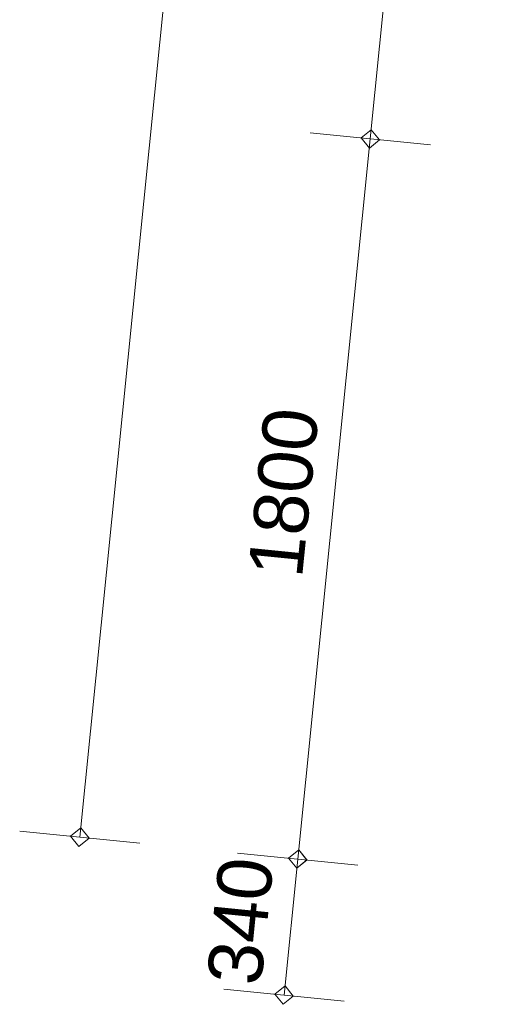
# Model space of a CAD drawing. Extents: x -294884 to 286267, y 0 to 1429765.
# Tile 151 of 178: x -41697 to -40476, y 1235243 to 1237691. Entities that reach past the tile are written whole.
import ezdxf

# ---------------------------------------------------------------- set-up
doc = ezdxf.new("R2010")
doc.units = 0
doc.header["$MEASUREMENT"] = 0
for name, color, linetype in [('A-0030-STRAMIEN', 1, 'Continuous'), ('A-0038-STR-MAATLIJN', 1, 'Continuous'), ('A-1130-TXT+MT-BE', 1, 'Continuous')]:
    doc.layers.add(name, color=color, linetype=linetype)
doc.dimstyles.new('@D00GM', dxfattribs={"dimtxt": 135, "dimasz": 1, "dimexe": 0.18, "dimexo": 0.0625, "dimgap": 13.5, "dimtad": 1, "dimdec": 0, "dimzin": 0, "dimdsep": 46, "dimtxsty": 'Standard', "dimblk": '^SD00____100_10', "dimcen": 0.09, "dimse1": 1, "dimse2": 1, "dimclrd": 1, "dimadec": 0, "dimazin": 0, "dimtfac": 1, "dimtdec": 4, "dimtmove": 0, "dimatfit": 3, "dimfxl": 0, "dimtolj": 1, "dimtzin": 0, "dimlwd": 13, "dimarcsym": 0})

# ---------------------------------------------------------------- blocks, each defined once
blk = doc.blocks.new('*D')
at = {"color": 7, "linetype": 'Continuous', "lineweight": 18}
for points in [[(63166.2, 119959.3), (63144.2, 119983.2), (63120.3, 119961.2), (63142.3, 119937.3)], [(79555.5, 118858.1), (79534.9, 118883.3), (79509.7, 118862.7), (79530.3, 118837.6)], [(78980.1, 118574.3), (78959.5, 118599.4), (78934.4, 118578.9), (78954.9, 118553.7)], [(79521.4, 118519.9), (79500.9, 118545), (79475.7, 118524.5), (79496.3, 118499.3)], [(79521.4, 118519.9), (79500.9, 118545), (79475.7, 118524.4), (79496.3, 118499.3)], [(79171.2, 115037.4), (79150.7, 115062.6), (79125.5, 115042), (79146.1, 115016.9)], [(79171.2, 115037.4), (79150.7, 115062.6), (79125.5, 115042), (79146.1, 115016.9)], [(62950.3, 114663.7), (62928.3, 114687.6), (62904.4, 114665.6), (62926.4, 114641.7)], [(78449.8, 113300.9), (78429.2, 113326.1), (78404.1, 113305.5), (78424.7, 113280.3)], [(78991.1, 113246.5), (78970.6, 113271.6), (78945.4, 113251), (78966, 113225.9)], [(78991.1, 113246.4), (78970.6, 113271.6), (78945.4, 113251), (78966, 113225.9)], [(78957.1, 112908.2), (78936.6, 112933.3), (78911.4, 112912.8), (78932, 112887.6)], [(-122397.7, 58301.2), (-122420.6, 58278.2), (-122397.7, 58255.2), (-122374.7, 58278.2)], [(-117097.6, 58298), (-117120.6, 58275), (-117097.7, 58252), (-117074.7, 58275)], [(26619.4, -2093), (26642.4, -2070), (26619.4, -2047), (26596.4, -2070)], [(26619.4, -2093), (26642.4, -2070), (26619.4, -2047), (26596.4, -2070)], [(31919.4, -2093), (31942.4, -2070), (31919.4, -2047), (31896.4, -2070)], [(31919.4, -2093), (31942.4, -2070), (31919.4, -2047), (31896.4, -2070)], [(117097.7, -58297.9), (117120.7, -58275), (117097.7, -58252), (117074.7, -58274.9)], [(122397.7, -58301.1), (122420.7, -58278.2), (122397.7, -58255.2), (122374.7, -58278.2)]]:
    blk.add_lwpolyline(points, close=True, dxfattribs=at)
at = {"color": 1, "linetype": 'Continuous', "lineweight": 13}
for points in [[(62927.4, 114664.7), (63143.3, 119960.3)], [(63293.1, 119954.2), (62993.4, 119966.4)], [(79681.8, 118845.4), (79383.3, 118875.5)], [(79498.6, 118522.1), (79532.6, 118860.4)], [(79106.5, 118561.6), (78808, 118591.6)], [(78427, 113303.2), (78957.2, 118576.6)], [(79647.8, 118507.1), (79349.3, 118537.2)], [(79647.8, 118507.1), (79349.3, 118537.2)], [(79148.4, 115039.7), (79498.6, 118522.1)], [(78968.3, 113248.8), (79148.4, 115039.7)], [(79297.6, 115024.7), (78999.1, 115054.7)], [(79297.6, 115024.7), (78999.1, 115054.7)], [(63077.2, 114658.6), (62777.5, 114670.8)], [(78576.2, 113288.2), (78277.7, 113318.2)], [(79117.5, 113233.7), (78819, 113263.8)], [(79117.5, 113233.7), (78819, 113263.8)], [(78934.3, 112910.5), (78968.3, 113248.8)], [(79083.5, 112895.4), (78785, 112925.5)], [(-122397.6, 58428.2), (-122397.8, 58128.2)], [(-117097.6, 58425), (-117097.8, 58125)], [(-117097.7, 58275), (-122397.7, 58278.2)], [(26619.4, -2220), (26619.4, -1920)], [(26619.4, -2220), (26619.4, -1920)], [(31919.4, -2220), (31919.4, -1920)], [(31919.4, -2220), (31919.4, -1920)], [(26619.4, -2070), (31919.4, -2070)], [(26619.4, -2070), (31919.4, -2070)], [(117097.6, -58425), (117097.8, -58125)], [(122397.6, -58428.2), (122397.8, -58128.2)], [(117097.7, -58275), (122397.7, -58278.2)]]:
    blk.add_lwpolyline(points, dxfattribs=at)
at = {"layer": 'A-0030-STRAMIEN', "color": 1, "linetype": 'Continuous', "lineweight": 13}
for points in [[(140965.3, 109469.2), (140670.3, 109523.7)], [(139855.2, 104284.6), (140817.8, 109496.5)], [(140002.7, 104257.4), (139707.7, 104311.9)], [(150193.4, -2165.7), (150193.4, -1865.7)], [(155493.3, -2165.7), (155493.3, -1865.7)], [(150193.4, -2015.7), (155493.3, -2015.7)], [(162026.6, -30781.6), (162026.6, -31081.6)], [(167326.6, -30781.6), (167326.6, -31081.6)], [(167326.6, -30931.6), (162026.6, -30931.6)]]:
    blk.add_lwpolyline(points, dxfattribs=at)
at = {"layer": 'A-0030-STRAMIEN', "color": 7, "linetype": 'Continuous', "lineweight": 18}
for points in [[(140840.4, 109492.3), (140822, 109519.1), (140795.2, 109500.6), (140813.7, 109473.9)], [(139877.8, 104280.5), (139859.4, 104307.2), (139832.6, 104288.8), (139851, 104262)], [(150193.4, -2038.6), (150216.3, -2015.7), (150193.4, -1992.7), (150170.4, -2015.7)], [(155493.3, -2038.6), (155516.3, -2015.7), (155493.3, -1992.7), (155470.4, -2015.7)], [(162026.6, -30908.6), (162003.7, -30931.6), (162026.6, -30954.6), (162049.6, -30931.6)], [(167326.6, -30908.6), (167303.6, -30931.6), (167326.6, -30954.6), (167349.6, -30931.6)]]:
    blk.add_lwpolyline(points, close=True, dxfattribs=at)
at = {"layer": 'A-0038-STR-MAATLIJN', "color": 7, "linetype": 'Continuous', "lineweight": 18}
for points in [[(54796.9, 129789.5), (54774.9, 129813.4), (54751, 129791.4), (54773, 129767.5)], [(95252.6, 122694), (95231.8, 122718.9), (95206.8, 122698.1), (95227.7, 122673.2)], [(54234.2, 116190), (54212.2, 116213.9), (54188.3, 116191.9), (54210.3, 116168)], [(134755.8, 116152.3), (134737.4, 116179), (134710.6, 116160.6), (134729.1, 116133.9)], [(141534.8, 114903.7), (141516.4, 114930.5), (141489.7, 114912), (141508.1, 114885.3)], [(140545.4, 109546.8), (140527, 109573.6), (140500.2, 109555.1), (140518.7, 109528.4)], [(140545.4, 109546.8), (140527, 109573.6), (140500.2, 109555.1), (140518.7, 109528.4)], [(132961.3, 106436.6), (132942.9, 106463.4), (132916.1, 106444.9), (132934.5, 106418.2)], [(139738.5, 105177.8), (139720, 105204.6), (139693.3, 105186.1), (139711.7, 105159.4)], [(139738.5, 105177.8), (139720, 105204.6), (139693.3, 105186.1), (139711.7, 105159.4)], [(139582.8, 104335), (139564.4, 104361.7), (139537.6, 104343.3), (139556, 104316.5)], [(93553.8, 103789.7), (93533, 103814.6), (93508, 103793.8), (93528.9, 103768.8)], [(58987.2, 102747.8), (59011.1, 102769.8), (58989.1, 102793.8), (58965.2, 102771.7)], [(64710, 102511), (64733.9, 102533.1), (64711.9, 102557), (64687.9, 102535)], [(136387.4, 96140), (136414.2, 96158.5), (136395.8, 96185.2), (136369, 96166.8)], [(141955.6, 95111.6), (141982.3, 95130), (141963.9, 95156.8), (141937.1, 95138.3)], [(98414.9, 84674.4), (98439.9, 84695.2), (98419.1, 84720.2), (98394.1, 84699.3)], [(105362.4, 84050.1), (105387.3, 84070.9), (105366.5, 84095.9), (105341.6, 84075)], [(151050.5, -1293), (151073.4, -1270), (151050.5, -1247), (151027.5, -1270)], [(160940.9, -1293), (160963.8, -1270), (160940.9, -1247), (160917.9, -1270)], [(27758.8, -1277.9), (27735.8, -1300.9), (27758.8, -1323.9), (27781.8, -1300.9)], [(41370, -1275.3), (41347, -1298.3), (41370, -1321.3), (41393, -1298.3)], [(80074.4, -1278.7), (80051.4, -1301.6), (80074.4, -1324.6), (80097.4, -1301.6)], [(99054.7, -1275), (99031.7, -1298), (99054.7, -1321), (99077.7, -1298)], [(150193.4, -1738.6), (150216.3, -1715.7), (150193.4, -1692.7), (150170.4, -1715.7)], [(151050.5, -1738.6), (151073.4, -1715.7), (151050.5, -1692.7), (151027.5, -1715.7)], [(151050.5, -1738.6), (151073.4, -1715.7), (151050.5, -1692.7), (151027.5, -1715.7)], [(155493.3, -1738.6), (155516.3, -1715.7), (155493.3, -1692.7), (155470.4, -1715.7)], [(155493.3, -1738.6), (155516.3, -1715.7), (155493.3, -1692.7), (155470.4, -1715.7)], [(160940.9, -1738.6), (160963.8, -1715.7), (160940.9, -1692.7), (160917.9, -1715.7)], [(163921.3, -1806), (163944.3, -1783), (163921.3, -1760), (163898.3, -1783)], [(167496.2, -1806), (167519.2, -1783), (167496.2, -1760), (167473.2, -1783)], [(85620, -1954.2), (85643, -1931.2), (85620, -1908.3), (85597, -1931.2)], [(85620, -1954.2), (85643, -1931.2), (85620, -1908.3), (85597, -1931.2)], [(87964.4, -2634.2), (87987.4, -2611.2), (87964.4, -2588.3), (87941.4, -2611.2)], [(89764.4, -2634.2), (89787.4, -2611.2), (89764.4, -2588.3), (89741.4, -2611.2)], [(89764.4, -2634.2), (89787.4, -2611.2), (89764.4, -2588.3), (89741.4, -2611.2)], [(93264.4, -2634.2), (93287.4, -2611.2), (93264.4, -2588.3), (93241.4, -2611.2)], [(16418.8, -29586.2), (16441.8, -29609.1), (16418.8, -29632.1), (16395.8, -29609.1)], [(30029.6, -29588.8), (30052.5, -29611.8), (30029.6, -29634.7), (30006.6, -29611.8)], [(85800.9, -29618), (85823.9, -29641), (85800.9, -29664), (85777.9, -29641)], [(104780.8, -29621.7), (104803.8, -29644.7), (104780.8, -29667.6), (104757.8, -29644.7)], [(156589.4, -30076.3), (156566.4, -30053.3), (156589.4, -30030.3), (156612.3, -30053.3)], [(166469.5, -30076.3), (166446.5, -30053.3), (166469.5, -30030.3), (166492.5, -30053.3)], [(91591.1, -30779.7), (91568.1, -30756.7), (91591.1, -30733.8), (91614.1, -30756.7)], [(95091.1, -30779.7), (95068.1, -30756.7), (95091.1, -30733.8), (95114.1, -30756.7)], [(95091.1, -30779.7), (95068.1, -30756.7), (95091.1, -30733.8), (95114.1, -30756.7)], [(96891.1, -30779.7), (96868.1, -30756.7), (96891.1, -30733.8), (96914.1, -30756.7)]]:
    blk.add_lwpolyline(points, close=True, dxfattribs=at)
at = {"layer": 'A-0038-STR-MAATLIJN', "color": 1, "linetype": 'Continuous', "lineweight": 13}
for points in [[(54211.3, 116190.9), (54774, 129790.5)], [(54923.8, 129784.3), (54624.1, 129796.7)], [(95379.1, 122682.6), (95080.3, 122709.5)], [(93530.9, 103791.7), (95229.7, 122696)], [(54361.1, 116184.7), (54061.4, 116197.1)], [(134880.8, 116129.2), (134585.7, 116183.7)], [(132938.7, 106440.8), (134733.2, 116156.4)], [(141659.8, 114880.6), (141364.8, 114935.1)], [(140522.8, 109551), (141512.2, 114907.9)], [(140670.3, 109523.7), (140375.3, 109578.2)], [(140670.3, 109523.7), (140375.3, 109578.2)], [(139715.9, 105182), (140522.8, 109551)], [(133086.2, 106413.5), (132791.2, 106468)], [(139863.4, 105154.7), (139568.4, 105209.2)], [(139863.4, 105154.7), (139568.4, 105209.2)], [(139560.2, 104339.1), (139715.9, 105182)], [(139707.7, 104311.9), (139412.7, 104366.4)], [(93680.3, 103778.3), (93381.5, 103805.2)], [(58982, 102620.9), (58994.4, 102920.7)], [(58988.2, 102770.8), (64710.9, 102534)], [(64704.7, 102384.1), (64717.1, 102683.9)], [(136364.3, 96015.1), (136418.8, 96310.1)], [(136391.6, 96162.6), (141959.7, 95134.2)], [(141932.5, 94986.6), (141987, 95281.7)], [(98403.6, 84547.9), (98430.4, 84846.7)], [(98417, 84697.3), (105364.5, 84073)], [(105351, 83923.6), (105377.9, 84222.4)], [(151050.5, -1420), (151050.5, -1120)], [(160940.9, -1420), (160940.9, -1120)], [(41370, -1148.3), (41370, -1448.3)], [(99054.7, -1148), (99054.7, -1448)], [(27758.8, -1150.9), (27758.8, -1450.9)], [(80074.3, -1151.6), (80074.4, -1451.6)], [(151050.5, -1270), (160940.9, -1270)], [(41370, -1298.3), (27758.8, -1300.9)], [(99054.7, -1298), (80074.4, -1301.6)], [(150193.4, -1865.7), (150193.4, -1565.7)], [(151050.5, -1865.7), (151050.5, -1565.7)], [(151050.5, -1865.7), (151050.5, -1565.7)], [(155493.3, -1865.7), (155493.3, -1565.7)], [(155493.3, -1865.7), (155493.3, -1565.7)], [(160940.9, -1865.7), (160940.9, -1565.7)], [(163921.3, -1933), (163921.3, -1633)], [(167496.2, -1933), (167496.2, -1633)], [(150193.4, -1715.7), (151050.5, -1715.7)], [(151050.5, -1715.7), (155493.3, -1715.7)], [(155493.3, -1715.7), (160940.9, -1715.7)], [(85620, -2081.2), (85620, -1781.2)], [(85620, -2081.2), (85620, -1781.2)], [(163921.3, -1783), (167496.2, -1783)], [(87964.4, -2761.2), (87964.4, -2461.2)], [(89764.4, -2761.2), (89764.4, -2461.2)], [(89764.4, -2761.2), (89764.4, -2461.2)], [(93264.4, -2761.2), (93264.4, -2461.2)], [(87964.4, -2611.2), (89764.4, -2611.2)], [(89764.4, -2611.2), (93264.4, -2611.2)], [(16418.8, -29459.1), (16418.8, -29759.1)], [(30029.6, -29461.8), (30029.5, -29761.8)], [(85800.9, -29491), (85800.9, -29791)], [(104780.8, -29494.7), (104780.8, -29794.7)], [(16418.8, -29609.1), (30029.6, -29611.8)], [(85800.9, -29641), (104780.8, -29644.7)], [(156589.4, -30203.3), (156589.4, -29903.3)], [(166469.5, -30203.3), (166469.5, -29903.3)], [(166469.5, -30053.3), (156589.4, -30053.3)], [(91591.1, -30906.7), (91591.1, -30606.7)], [(95091.1, -30906.7), (95091.1, -30606.7)], [(95091.1, -30906.7), (95091.1, -30606.7)], [(96891.1, -30906.7), (96891.1, -30606.7)], [(95091.1, -30756.7), (91591.1, -30756.7)], [(96891.1, -30756.7), (95091.1, -30756.7)]]:
    blk.add_lwpolyline(points, dxfattribs=at)
at = {"layer": 'A-0038-STR-MAATLIJN', "color": 1, "linetype": 'Continuous'}
blk.add_point((85620, -1931.2), dxfattribs=at)
at = {"layer": 'A-1130-TXT+MT-BE', "color": 7, "linetype": 'Continuous', "lineweight": 18}
for points in [[(63182.8, 129447.5), (63160.7, 129471.4), (63136.8, 129449.4), (63158.9, 129425.5)], [(62796.5, 119974.2), (62774.5, 119998.1), (62750.6, 119976), (62772.6, 119952.1)], [(62796.5, 119974.2), (62774.5, 119998.1), (62750.6, 119976), (62772.6, 119952.1)], [(62627, 115817.3), (62605, 115841.2), (62581.1, 115819.1), (62603.1, 115795.2)], [(62627, 115817.3), (62605, 115841.2), (62581.1, 115819.1), (62603.1, 115795.2)], [(62580.6, 114677.8), (62558.6, 114701.7), (62534.7, 114679.7), (62556.7, 114655.8)], [(-131878.9, 57936.9), (-131901.9, 57913.9), (-131878.9, 57891), (-131855.9, 57913.9)], [(-122397.6, 57931.2), (-122420.6, 57908.2), (-122397.7, 57885.2), (-122374.7, 57908.2)], [(-122397.6, 57931.2), (-122420.6, 57908.2), (-122397.7, 57885.2), (-122374.7, 57908.2)], [(-118237.3, 57928.7), (-118260.3, 57905.7), (-118237.3, 57882.7), (-118214.3, 57905.7)], [(-118237.3, 57928.7), (-118260.3, 57905.7), (-118237.3, 57882.7), (-118214.3, 57905.7)], [(-117096.9, 57928), (-117119.9, 57905), (-117096.9, 57882), (-117073.9, 57905)], [(26618.4, -1723), (26641.4, -1700), (26618.4, -1677), (26595.4, -1700)], [(27758.8, -1723), (27781.8, -1700), (27758.8, -1677), (27735.8, -1700)], [(27758.8, -1723), (27781.8, -1700), (27758.8, -1677), (27735.8, -1700)], [(31919.2, -1723), (31942.2, -1700), (31919.2, -1677), (31896.2, -1700)], [(31919.2, -1723), (31942.2, -1700), (31919.2, -1677), (31896.2, -1700)], [(41400.4, -1723), (41423.4, -1700), (41400.4, -1677), (41377.4, -1700)], [(25452.1, -30692.7), (25475.1, -30669.7), (25452.1, -30646.7), (25429.2, -30669.7)], [(30752.1, -30692.7), (30775.1, -30669.7), (30752.1, -30646.7), (30729.2, -30669.7)], [(70982.5, -33871.4), (70959.5, -33848.4), (70936.5, -33871.4), (70959.5, -33894.4)], [(115063, -33871.4), (115040, -33848.4), (115017, -33871.4), (115040, -33894.4)], [(70982.5, -34871.4), (70959.5, -34848.4), (70936.5, -34871.4), (70959.5, -34894.4)], [(115063, -34871.4), (115040, -34848.4), (115017, -34871.4), (115040, -34894.4)], [(117096.9, -57927.9), (117119.9, -57905), (117096.9, -57882), (117073.9, -57904.9)], [(118237.3, -57928.6), (118260.3, -57905.7), (118237.3, -57882.7), (118214.3, -57905.6)], [(118237.3, -57928.6), (118260.3, -57905.7), (118237.3, -57882.7), (118214.3, -57905.6)], [(122397.6, -57931.1), (122420.6, -57908.2), (122397.7, -57885.2), (122374.7, -57908.2)], [(122397.6, -57931.1), (122420.6, -57908.2), (122397.7, -57885.2), (122374.7, -57908.2)], [(131878.9, -57936.9), (131901.9, -57913.9), (131878.9, -57890.9), (131855.9, -57913.9)]]:
    blk.add_lwpolyline(points, close=True, dxfattribs=at)
at = {"layer": 'A-1130-TXT+MT-BE', "color": 1, "linetype": 'Continuous', "lineweight": 13}
for points in [[(62773.6, 119975.1), (63159.8, 129448.5)], [(63309.7, 129442.4), (63009.9, 129454.6)], [(62604.1, 115818.2), (62773.6, 119975.1)], [(62923.4, 119969), (62623.7, 119981.2)], [(62923.4, 119969), (62623.7, 119981.2)], [(62754, 115812.1), (62454.2, 115824.3)], [(62754, 115812.1), (62454.2, 115824.3)], [(62557.6, 114678.7), (62604.1, 115818.2)], [(62707.5, 114672.6), (62407.8, 114684.9)], [(-131878.8, 58063.9), (-131879, 57763.9)], [(-122397.5, 58058.2), (-122397.7, 57758.2)], [(-122397.5, 58058.2), (-122397.7, 57758.2)], [(-118237.2, 58055.7), (-118237.4, 57755.7)], [(-118237.2, 58055.7), (-118237.4, 57755.7)], [(-117096.8, 58055), (-117097, 57755)], [(-122397.6, 57908.2), (-131878.9, 57913.9)], [(-118237.3, 57905.7), (-122397.6, 57908.2)], [(-117096.9, 57905), (-118237.3, 57905.7)], [(26618.4, -1850), (26618.4, -1550)], [(27758.8, -1850), (27758.8, -1550)], [(27758.8, -1850), (27758.8, -1550)], [(31919.2, -1850), (31919.2, -1550)], [(31919.2, -1850), (31919.2, -1550)], [(41400.4, -1850), (41400.4, -1550)], [(26618.4, -1700), (27758.8, -1700)], [(27758.8, -1700), (31919.2, -1700)], [(31919.2, -1700), (41400.4, -1700)], [(25452.1, -30819.7), (25452.1, -30519.7)], [(30752.1, -30819.7), (30752.1, -30519.7)], [(25452.1, -30669.7), (30752.1, -30669.7)], [(71109.5, -33871.4), (70809.5, -33871.4)], [(70959.5, -34871.4), (70959.5, -33871.4)], [(115190, -33871.4), (114890, -33871.4)], [(115040, -34871.4), (115040, -33871.4)], [(71109.5, -34871.4), (70809.5, -34871.4)], [(115190, -34871.4), (114890, -34871.4)], [(117096.8, -58055), (117097, -57755)], [(118237.2, -58055.7), (118237.4, -57755.7)], [(118237.2, -58055.7), (118237.4, -57755.7)], [(122397.6, -58058.2), (122397.8, -57758.2)], [(122397.6, -58058.2), (122397.8, -57758.2)], [(131878.8, -58063.9), (131879, -57763.9)], [(117096.9, -57905), (118237.3, -57905.7)], [(118237.3, -57905.7), (122397.7, -57908.2)], [(122397.7, -57908.2), (131878.9, -57913.9)]]:
    blk.add_lwpolyline(points, dxfattribs=at)
at = {"color": 7, "linetype": 'Continuous', "char_height": 135, "attachment_point": 7, "line_spacing_factor": 0.933333}
for s, insert, rotation in [('{\\fArial|b0|i0|c12|p0;340}', (79442.9, 118543.1), 84.2582), ('{\\fArial|b0|i0|c12|p0;5300}', (62969.5, 117108.7), 87.6654), ('{\\fArial|b0|i0|c12|p0;3500}', (79245.6, 116581.5), 84.2577), ('{\\fArial|b0|i0|c12|p0;5300}', (78614.2, 115740.4), 84.2577), ('{\\fArial|b0|i0|c12|p0;1800}', (78980.5, 113944.8), 84.2577), ('{\\fArial|b0|i0|c12|p0;340}', (78878.6, 112931.4), 84.2582), ('{\\fArial|b0|i0|c12|p0;5300}', (-119953.9, 58369.2), 359.9654), ('{\\fArial|b0|i0|c12|p0;5300}', (119541.5, -58218.9), 359.9654)]:
    blk.add_mtext(s, dxfattribs=dict(at, insert=insert, rotation=rotation))
at = {"color": 7, "linetype": 'Continuous', "insert": (29063.2, -2012.5), "char_height": 135, "attachment_point": 7, "line_spacing_factor": 0.933333}
blk.add_mtext('{\\fArial|b0|i0|c12|p0;5300}', dxfattribs=at)
blk.add_mtext('{\\fArial|b0|i0|c12|p0;5300}', dxfattribs=at)
at = {"layer": 'A-0030-STRAMIEN', "color": 7, "linetype": 'Continuous', "insert": (140223.7, 106659.7), "char_height": 162, "attachment_point": 7, "rotation": 79.5354, "line_spacing_factor": 0.933333}
blk.add_mtext('{\\fArial|b0|i0|c12|p0;5300}', dxfattribs=at)
at = {"layer": 'A-0030-STRAMIEN', "color": 7, "linetype": 'Continuous', "char_height": 162, "attachment_point": 7, "line_spacing_factor": 0.933333}
for insert in [(152595.9, -1946.7), (164429.1, -30820.7)]:
    blk.add_mtext('{\\fArial|b0|i0|c12|p0;5300}', dxfattribs=dict(at, insert=insert))
at = {"layer": 'A-0038-STR-MAATLIJN', "color": 7, "linetype": 'Continuous', "char_height": 162, "attachment_point": 7, "line_spacing_factor": 0.933333}
for s, insert, rotation in [('{\\fArial|b0|i0|c12|p0;13611}', (54410.9, 122684.4), 87.6307), ('{\\fArial|b0|i0|c12|p0;18980}', (94283.9, 112941.9), 84.865), ('{\\fArial|b0|i0|c12|p0;5448}', (140904.7, 111998.6), 79.5354), ('{\\fArial|b0|i0|c12|p0;9880}', (133723.2, 111067.8), 79.535), ('{\\fArial|b0|i0|c12|p0;4443}', (140006.5, 107135.6), 79.5354), ('{\\fArial|b0|i0|c12|p0;857}', (139536.5, 104590.5), 79.5354), ('{\\fArial|b0|i0|c12|p0;5728}', (61605.1, 102731.6), 357.6307), ('{\\fArial|b0|i0|c12|p0;5662}', (138944.8, 95761.2), 349.535), ('{\\fArial|b0|i0|c12|p0;6975}', (101650.4, 84476), 354.865), ('{\\fArial|b0|i0|c12|p0;13611}', (34255, -1188.7), 0.011), ('{\\fArial|b0|i0|c12|p0;18980}', (89255.1, -1188.9), 0.011), ('{\\fArial|b0|i0|c12|p0;9890}', (155748.2, -1201), 0), ('{\\fArial|b0|i0|c12|p0;13611}', (22914.8, -29499.5), 359.989), ('{\\fArial|b0|i0|c12|p0;18980}', (94981.5, -29531.8), 359.989), ('{\\fArial|b0|i0|c12|p0;9880}', (161282, -29984.3), 360)]:
    blk.add_mtext(s, dxfattribs=dict(at, insert=insert, rotation=rotation))
for s, insert in [('{\\fArial|b0|i0|c12|p0;857}', (150436.3, -1646.7)), ('{\\fArial|b0|i0|c12|p0;4443}', (153024.4, -1646.7)), ('{\\fArial|b0|i0|c12|p0;5448}', (157969.6, -1646.7)), ('{\\fArial|b0|i0|c12|p0;3575}', (165461.3, -1714)), ('{\\fArial|b0|i0|c12|p0;1800}', (88616.9, -2542.2)), ('{\\fArial|b0|i0|c12|p0;3500}', (91266.9, -2542.2)), ('{\\fArial|b0|i0|c12|p0;3500}', (93093.6, -30687.7)), ('{\\fArial|b0|i0|c12|p0;1800}', (95743.6, -30687.7))]:
    blk.add_mtext(s, dxfattribs=dict(at, insert=insert))
at = {"layer": 'A-1130-TXT+MT-BE', "color": 7, "linetype": 'Continuous', "char_height": 135, "attachment_point": 7, "line_spacing_factor": 0.933333}
for s, insert, rotation in [('{\\fArial|b0|i0|c12|p0;9481}', (62900.8, 124508.1), 87.6653), ('{\\fArial|b0|i0|c12|p0;4160}', (62623, 117692.9), 87.6653), ('{\\fArial|b0|i0|c12|p0;1140}', (62515, 115044.7), 87.6653), ('{\\fArial|b0|i0|c12|p0;9481}', (-127344.5, 58003.6), 359.9653), ('{\\fArial|b0|i0|c12|p0;4160}', (-120523.7, 57999.5), 359.9653), ('{\\fArial|b0|i0|c12|p0;1140}', (-117873.3, 57997.9), 359.9653), ('{\\fArial|b0|i0|c12|p0;1140}', (26982.4, -1642.5), 360), ('{\\fArial|b0|i0|c12|p0;4160}', (29632.8, -1642.5), 360), ('{\\fArial|b0|i0|c12|p0;9481}', (36453.6, -1642.5), 360), ('{\\fArial|b0|i0|c12|p0;1000}', (70902, -34577.6), 90), ('{\\fArial|b0|i0|c12|p0;1000}', (114982.5, -34577.6), 90), ('{\\fArial|b0|i0|c12|p0;1140}', (117460.9, -57847.7), 359.9654), ('{\\fArial|b0|i0|c12|p0;4160}', (120111.3, -57849.3), 359.9654), ('{\\fArial|b0|i0|c12|p0;9481}', (126932.1, -57853.4), 359.9654)]:
    blk.add_mtext(s, dxfattribs=dict(at, insert=insert, rotation=rotation))
at = {"layer": 'A-1130-TXT+MT-BE', "color": 7, "linetype": 'Continuous', "insert": (27895.9, -30612.2), "char_height": 135, "attachment_point": 7, "line_spacing_factor": 0.933333}
blk.add_mtext('{\\fArial|b0|i0|c12|p0;5300}', dxfattribs=at)
blk = doc.blocks.new('^SD00____100_10')
at = {"layer": 'A-1130-TXT+MT-BE', "color": 1, "linetype": 'Continuous', "lineweight": 13}
blk.add_lwpolyline([(0, -150), (0, 150)], dxfattribs=at)
at = {"layer": 'A-1130-TXT+MT-BE', "color": 7, "linetype": 'Continuous', "lineweight": 18}
blk.add_lwpolyline([(0, -23), (23, 0), (0, 23), (-23, 0)], close=True, dxfattribs=at)
blk = doc.blocks.new('M-NIEUW_265')
at = {"color": 7, "linetype": 'Continuous'}
dim = blk.add_linear_dim(base=(122397.7, -58278.2), p1=(117097.7, -58275), p2=(122397.7, -58278.2), angle=56.5551, dimstyle='@D00GM', override={"dimpost": '{\\fArial|b0|i0|c12|p0;<>}'}, dxfattribs=at)
dim.commit()
dim.dimension.update_dxf_attribs({"geometry": '*D', "text_midpoint": (119747.7, -58276.6)})
at = {"layer": 'A-1130-TXT+MT-BE', "color": 7, "linetype": 'Continuous'}
for base, p1, p2, middle in [((118237.3, -57905.7), (117096, -59398.9), (118237.3, -57905.7), (117667.1, -57905.3)), ((122397.7, -57908.2), (118237.3, -57905.7), (122396.9, -59149.1), (120317.5, -57906.9)), ((131878.9, -57913.9), (122396.9, -59149.1), (131878.9, -57913.9), (127138.3, -57911))]:
    dim = blk.add_linear_dim(base=base, p1=p1, p2=p2, angle=56.5551, dimstyle='@D00GM', override={"dimpost": '{\\fArial|b0|i0|c12|p0;<>}'}, dxfattribs=at)
    dim.commit()
    dim.dimension.update_dxf_attribs({"geometry": '*D', "text_midpoint": middle})

msp = doc.modelspace()

# ---------------------------------------------------------------- block references
msp.add_blockref('M-NIEUW_265', (-119975, 1122355))

doc.saveas('drawing.dxf')
